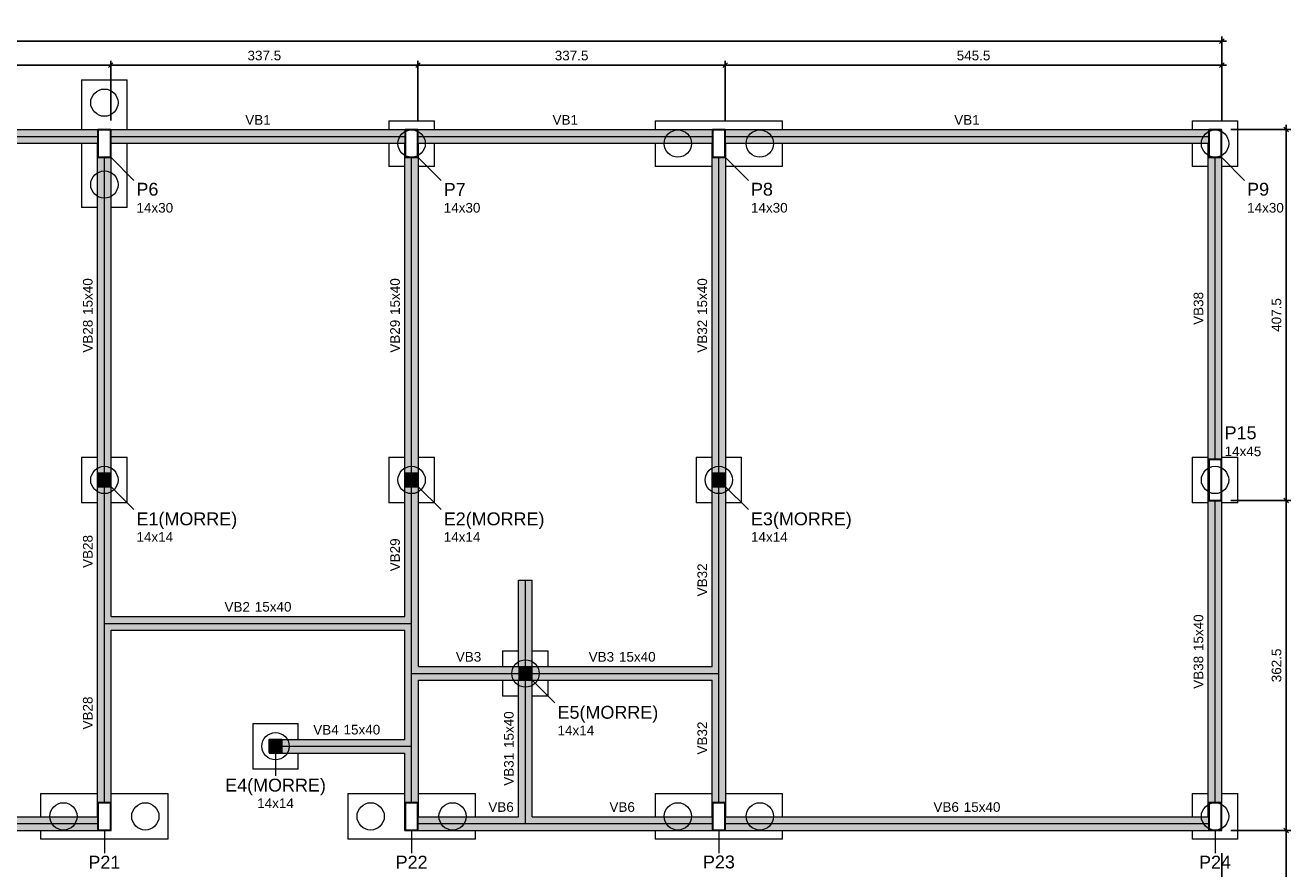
# Model space of a CAD drawing. Header units: millimetres. Extents: x 10906 to 25863, y 1966 to 4861.
# Tile 43 of 163: x 11169 to 11196, y 2964 to 2983. Entities that reach past the tile are written whole.
import ezdxf

# ---------------------------------------------------------------- set-up
doc = ezdxf.new("R2010")
doc.units = ezdxf.units.MM
for name, color, linetype, lineweight in [('FO-Cotas', 4, 'Continuous', 5), ('FO-Eixos', 5, 'Continuous', 5), ('FO-Estacas dos blocos', 1, 'Continuous', 20), ('FO-Hachura pilar que morre', 106, 'Continuous', 5), ('FO-Hachura viga', 41, 'Continuous', 5), ('FO-Pilares', 4, 'Continuous', 30), ('FO-Seção das fundações', 7, 'Continuous', 5), ('FO-Textos das vigas', 7, 'Continuous', 5), ('FO-Textos dos pilares', 7, 'Continuous', 5), ('FO-Vigas', 1, 'Continuous', 20)]:
    doc.layers.add(name, color=color, linetype=linetype, lineweight=lineweight)
doc.styles.add('Arial', font='arial.ttf')
doc.styles.get("Standard").update_dxf_attribs({"font": 'arial.ttf'})
doc.dimstyles.new('UM_50.000000', dxfattribs={"dimtxt": 0.18, "dimasz": 0.2, "dimexe": 0.2, "dimexo": 0.5, "dimgap": 0, "dimtad": 1, "dimtih": 1, "dimtoh": 1, "dimlfac": 50, "dimzin": 0, "dimdsep": 46, "dimtxsty": 'Standard', "dimcen": 0.09, "dimdle": 0.2, "dimclrd": 256, "dimclre": 256, "dimclrt": 7, "dimazin": 0, "dimtfac": 1, "dimtofl": 0, "dimtmove": 0, "dimatfit": 3, "dimfxl": 1, "dimtolj": 1, "dimtzin": 0, "dimarcsym": 0})

# ---------------------------------------------------------------- blocks, each defined once
blk = doc.blocks.new('_Oblique')
at = {"color": 0, "linetype": 'ByBlock', "lineweight": -2}
blk.add_line((-0.5, -0.5), (0.5, 0.5), dxfattribs=at)
blk = doc.blocks.new('*D10')
at = {"layer": 'Defpoints', "color": 0, "transparency": 16777216}
for p in [(11170.568, 2981.83), (11159.068, 2980.418), (11170.568, 2980.418)]:
    blk.add_point(p, dxfattribs=at)
at = {"layer": 'FO-Cotas', "lineweight": -2, "transparency": 16777216}
for p, q in [((11158.968, 2981.83), (11170.668, 2981.83)), ((11159.068, 2980.618), (11159.068, 2981.93)), ((11170.568, 2980.618), (11170.568, 2981.93))]:
    blk.add_line(p, q, dxfattribs=at)
at = {"layer": 'FO-Cotas', "lineweight": -2, "transparency": 16777216, "xscale": 0.1, "yscale": 0.1, "zscale": 0.1, "rotation": 180}
blk.add_blockref('_Oblique', (11159.068, 2981.83), dxfattribs=at)
at = {"layer": 'FO-Cotas', "lineweight": -2, "transparency": 16777216, "xscale": 0.1, "yscale": 0.1, "zscale": 0.1}
blk.add_blockref('_Oblique', (11170.568, 2981.83), dxfattribs=at)
at = {"layer": 'FO-Cotas', "color": 7, "transparency": 16777216, "insert": (11164.818, 2982.041), "char_height": 0.2118, "attachment_point": 5, "rotation": 0.0057, "style": 'Arial'}
blk.add_mtext('\\A1;575', dxfattribs=at)
blk = doc.blocks.new('*D11')
at = {"layer": 'Defpoints', "color": 0, "transparency": 16777216}
for p in [(11177.318, 2981.83), (11170.568, 2980.418), (11177.318, 2980.418)]:
    blk.add_point(p, dxfattribs=at)
at = {"layer": 'FO-Cotas', "lineweight": -2, "transparency": 16777216}
for p, q in [((11170.468, 2981.83), (11177.418, 2981.83)), ((11170.568, 2980.618), (11170.568, 2981.93)), ((11177.318, 2980.618), (11177.318, 2981.93))]:
    blk.add_line(p, q, dxfattribs=at)
at = {"layer": 'FO-Cotas', "lineweight": -2, "transparency": 16777216, "xscale": 0.1, "yscale": 0.1, "zscale": 0.1, "rotation": 180}
blk.add_blockref('_Oblique', (11170.568, 2981.83), dxfattribs=at)
at = {"layer": 'FO-Cotas', "lineweight": -2, "transparency": 16777216, "xscale": 0.1, "yscale": 0.1, "zscale": 0.1}
blk.add_blockref('_Oblique', (11177.318, 2981.83), dxfattribs=at)
at = {"layer": 'FO-Cotas', "color": 7, "transparency": 16777216, "insert": (11173.943, 2982.041), "char_height": 0.2118, "attachment_point": 5, "rotation": 0.0057, "style": 'Arial'}
blk.add_mtext('\\A1;337.5', dxfattribs=at)
blk = doc.blocks.new('*D12')
at = {"layer": 'Defpoints', "color": 0, "transparency": 16777216}
for p in [(11184.068, 2981.83), (11177.318, 2980.418), (11184.068, 2980.418)]:
    blk.add_point(p, dxfattribs=at)
at = {"layer": 'FO-Cotas', "lineweight": -2, "transparency": 16777216}
for p, q in [((11177.218, 2981.83), (11184.168, 2981.83)), ((11177.318, 2980.618), (11177.318, 2981.93)), ((11184.068, 2980.618), (11184.068, 2981.93))]:
    blk.add_line(p, q, dxfattribs=at)
at = {"layer": 'FO-Cotas', "lineweight": -2, "transparency": 16777216, "xscale": 0.1, "yscale": 0.1, "zscale": 0.1, "rotation": 180}
blk.add_blockref('_Oblique', (11177.318, 2981.83), dxfattribs=at)
at = {"layer": 'FO-Cotas', "lineweight": -2, "transparency": 16777216, "xscale": 0.1, "yscale": 0.1, "zscale": 0.1}
blk.add_blockref('_Oblique', (11184.068, 2981.83), dxfattribs=at)
at = {"layer": 'FO-Cotas', "color": 7, "transparency": 16777216, "insert": (11180.693, 2982.041), "char_height": 0.2118, "attachment_point": 5, "rotation": 0.0057, "style": 'Arial'}
blk.add_mtext('\\A1;337.5', dxfattribs=at)
blk = doc.blocks.new('*D13')
at = {"layer": 'Defpoints', "color": 0, "transparency": 16777216}
for p in [(11194.978, 2981.83), (11184.068, 2980.418), (11194.978, 2980.418)]:
    blk.add_point(p, dxfattribs=at)
at = {"layer": 'FO-Cotas', "lineweight": -2, "transparency": 16777216}
for p, q in [((11183.968, 2981.83), (11195.078, 2981.83)), ((11184.068, 2980.618), (11184.068, 2981.93)), ((11194.978, 2980.618), (11194.978, 2981.93))]:
    blk.add_line(p, q, dxfattribs=at)
at = {"layer": 'FO-Cotas', "lineweight": -2, "transparency": 16777216, "xscale": 0.1, "yscale": 0.1, "zscale": 0.1, "rotation": 180}
blk.add_blockref('_Oblique', (11184.068, 2981.83), dxfattribs=at)
at = {"layer": 'FO-Cotas', "lineweight": -2, "transparency": 16777216, "xscale": 0.1, "yscale": 0.1, "zscale": 0.1}
blk.add_blockref('_Oblique', (11194.978, 2981.83), dxfattribs=at)
at = {"layer": 'FO-Cotas', "color": 7, "transparency": 16777216, "insert": (11189.523, 2982.041), "char_height": 0.2118, "attachment_point": 5, "rotation": 0.0057, "style": 'Arial'}
blk.add_mtext('\\A1;545.5', dxfattribs=at)
blk = doc.blocks.new('*D14')
at = {"layer": 'Defpoints', "color": 0, "transparency": 16777216}
for p in [(11194.978, 2982.359), (11112.778, 2980.418), (11194.978, 2980.418)]:
    blk.add_point(p, dxfattribs=at)
at = {"layer": 'FO-Cotas', "lineweight": -2, "transparency": 16777216}
for p, q in [((11112.678, 2982.359), (11195.078, 2982.359)), ((11112.778, 2980.618), (11112.778, 2982.459)), ((11194.978, 2980.618), (11194.978, 2982.459))]:
    blk.add_line(p, q, dxfattribs=at)
at = {"layer": 'FO-Cotas', "lineweight": -2, "transparency": 16777216, "xscale": 0.1, "yscale": 0.1, "zscale": 0.1, "rotation": 180}
blk.add_blockref('_Oblique', (11112.778, 2982.359), dxfattribs=at)
at = {"layer": 'FO-Cotas', "lineweight": -2, "transparency": 16777216, "xscale": 0.1, "yscale": 0.1, "zscale": 0.1}
blk.add_blockref('_Oblique', (11194.978, 2982.359), dxfattribs=at)
at = {"layer": 'FO-Cotas', "color": 7, "transparency": 16777216, "insert": (11153.878, 2982.571), "char_height": 0.2118, "attachment_point": 5, "rotation": 0.0057, "style": 'Arial'}
blk.add_mtext('\\A1;4110', dxfattribs=at)
blk = doc.blocks.new('*D39')
at = {"layer": 'Defpoints', "color": 0, "transparency": 16777216}
for p in [(11194.978, 2965.018), (11196.39, 2965.018), (11187.912, 2961.418)]:
    blk.add_point(p, dxfattribs=at)
at = {"layer": 'FO-Cotas', "lineweight": -2, "transparency": 16777216}
for p, q in [((11196.39, 2961.318), (11196.39, 2965.118)), ((11195.178, 2965.018), (11196.49, 2965.018)), ((11188.112, 2961.418), (11196.49, 2961.418))]:
    blk.add_line(p, q, dxfattribs=at)
at = {"layer": 'FO-Cotas', "lineweight": -2, "transparency": 16777216, "xscale": 0.1, "yscale": 0.1, "zscale": 0.1}
for p, rotation in [((11196.39, 2965.018), 90), ((11196.39, 2961.418), 270)]:
    blk.add_blockref('_Oblique', p, dxfattribs=dict(at, rotation=rotation))
at = {"layer": 'FO-Cotas', "color": 7, "transparency": 16777216, "insert": (11196.179, 2963.218), "char_height": 0.2118, "attachment_point": 5, "rotation": 90, "style": 'Arial'}
blk.add_mtext('\\A1;180', dxfattribs=at)
blk = doc.blocks.new('*D40')
at = {"layer": 'Defpoints', "color": 0, "transparency": 16777216}
for p in [(11194.978, 2972.268), (11196.39, 2972.268), (11194.978, 2965.018)]:
    blk.add_point(p, dxfattribs=at)
at = {"layer": 'FO-Cotas', "lineweight": -2, "transparency": 16777216}
for p, q in [((11195.178, 2972.268), (11196.49, 2972.268)), ((11196.39, 2964.918), (11196.39, 2972.368)), ((11195.178, 2965.018), (11196.49, 2965.018))]:
    blk.add_line(p, q, dxfattribs=at)
at = {"layer": 'FO-Cotas', "lineweight": -2, "transparency": 16777216, "xscale": 0.1, "yscale": 0.1, "zscale": 0.1}
for p, rotation in [((11196.39, 2972.268), 90), ((11196.39, 2965.018), 270)]:
    blk.add_blockref('_Oblique', p, dxfattribs=dict(at, rotation=rotation))
at = {"layer": 'FO-Cotas', "color": 7, "transparency": 16777216, "insert": (11196.179, 2968.643), "char_height": 0.2118, "attachment_point": 5, "rotation": 90, "style": 'Arial'}
blk.add_mtext('\\A1;362.5', dxfattribs=at)
blk = doc.blocks.new('*D41')
at = {"layer": 'Defpoints', "color": 0, "transparency": 16777216}
for p in [(11194.978, 2980.418), (11196.39, 2980.418), (11194.978, 2972.268)]:
    blk.add_point(p, dxfattribs=at)
at = {"layer": 'FO-Cotas', "lineweight": -2, "transparency": 16777216}
for p, q in [((11195.178, 2980.418), (11196.49, 2980.418)), ((11196.39, 2972.168), (11196.39, 2980.518)), ((11195.178, 2972.268), (11196.49, 2972.268))]:
    blk.add_line(p, q, dxfattribs=at)
at = {"layer": 'FO-Cotas', "lineweight": -2, "transparency": 16777216, "xscale": 0.1, "yscale": 0.1, "zscale": 0.1}
for p, rotation in [((11196.39, 2980.418), 90), ((11196.39, 2972.268), 270)]:
    blk.add_blockref('_Oblique', p, dxfattribs=dict(at, rotation=rotation))
at = {"layer": 'FO-Cotas', "color": 7, "transparency": 16777216, "insert": (11196.179, 2976.343), "char_height": 0.2118, "attachment_point": 5, "rotation": 90, "style": 'Arial'}
blk.add_mtext('\\A1;407.5', dxfattribs=at)
blk = doc.blocks.new('*D59')
at = {"layer": 'Defpoints', "color": 0, "transparency": 16777216}
for p in [(11194.978, 2965.018), (11188.026, 2962.418), (11188.026, 2961.418)]:
    blk.add_point(p, dxfattribs=at)
at = {"layer": 'FO-Cotas', "lineweight": -2, "transparency": 16777216}
for p, q in [((11194.978, 2964.518), (11194.978, 2962.218)), ((11188.026, 2961.918), (11188.026, 2962.618)), ((11187.826, 2962.418), (11191.145, 2962.418)), ((11195.178, 2962.418), (11191.86, 2962.418))]:
    blk.add_line(p, q, dxfattribs=at)
at = {"layer": 'FO-Cotas', "lineweight": -2, "transparency": 16777216, "xscale": 0.2, "yscale": 0.2, "zscale": 0.2, "rotation": 180}
blk.add_blockref('_Oblique', (11188.026, 2962.418), dxfattribs=at)
at = {"layer": 'FO-Cotas', "lineweight": -2, "transparency": 16777216, "xscale": 0.2, "yscale": 0.2, "zscale": 0.2}
blk.add_blockref('_Oblique', (11194.978, 2962.418), dxfattribs=at)
at = {"layer": 'FO-Cotas', "color": 7, "transparency": 16777216, "insert": (11191.502, 2962.418), "char_height": 0.2118, "attachment_point": 5, "rotation": 0.0057, "style": 'Arial'}
blk.add_mtext('\\A1;347.6', dxfattribs=at)

msp = doc.modelspace()

# ---------------------------------------------------------------- hatches: boundary and pattern name
at = {"layer": 'FO-Hachura pilar que morre', "linetype": 'Continuous'}
for points in [[(11170.2885, 2972.57751), (11170.4285, 2972.57751), (11170.5685, 2972.57751), (11170.5685, 2972.71751), (11170.5685, 2972.85751), (11170.4285, 2972.85751), (11170.2885, 2972.85751), (11170.2885, 2972.71751)], [(11177.0385, 2972.57751), (11177.1785, 2972.57751), (11177.3185, 2972.57751), (11177.3185, 2972.71751), (11177.3185, 2972.85751), (11177.1785, 2972.85751), (11177.0385, 2972.85751), (11177.0385, 2972.71751)], [(11183.7885, 2972.57751), (11183.9285, 2972.57751), (11184.0685, 2972.57751), (11184.0685, 2972.71751), (11184.0685, 2972.85751), (11183.9285, 2972.85751), (11183.7885, 2972.85751), (11183.7885, 2972.71751)], [(11179.5385, 2968.32751), (11179.6785, 2968.32751), (11179.8185, 2968.32751), (11179.8185, 2968.46751), (11179.8185, 2968.60751), (11179.6785, 2968.60751), (11179.5385, 2968.60751), (11179.5385, 2968.46751)], [(11174.0485, 2966.72751), (11174.1885, 2966.72751), (11174.3285, 2966.72751), (11174.3285, 2966.86751), (11174.3285, 2967.00751), (11174.1885, 2967.00751), (11174.0485, 2967.00751), (11174.0485, 2966.86751)]]:
    msp.add_hatch(color=256, dxfattribs=at).paths.add_polyline_path(points)
at = {"layer": 'FO-Hachura viga', "linetype": 'Continuous'}
for points in [[(11170.2885, 2980.11751), (11170.2885, 2980.11751), (11170.2885, 2980.40751), (11170.5685, 2980.40751), (11170.5685, 2980.41751), (11159.0685, 2980.41751), (11159.0685, 2980.11751), (11170.2885, 2980.11751)], [(11177.0385, 2980.11751), (11177.0385, 2980.11751), (11177.0385, 2980.40751), (11177.3185, 2980.40751), (11177.3185, 2980.41751), (11170.5685, 2980.41751), (11170.5685, 2980.11751), (11177.0385, 2980.11751)], [(11183.7885, 2980.11751), (11183.7885, 2980.11751), (11183.7885, 2980.40751), (11184.0685, 2980.40751), (11184.0685, 2980.41751), (11177.3185, 2980.41751), (11177.3185, 2980.11751), (11183.7885, 2980.11751)], [(11194.6885, 2980.11751), (11194.6885, 2980.11751), (11194.6885, 2980.40751), (11194.9685, 2980.40751), (11194.9685, 2980.11751), (11194.9785, 2980.11751), (11194.9785, 2980.41751), (11184.0685, 2980.41751), (11184.0685, 2980.11751), (11194.6885, 2980.11751)], [(11170.5685, 2972.85751), (11170.5685, 2972.85751), (11170.5685, 2972.57751), (11170.5785, 2972.57751), (11170.5785, 2980.11751), (11170.5685, 2980.11751), (11170.5685, 2979.80751), (11170.2885, 2979.80751), (11170.2885, 2980.11751), (11170.2785, 2980.11751), (11170.2785, 2972.57751), (11170.2885, 2972.57751), (11170.2885, 2972.85751), (11170.5685, 2972.85751)], [(11177.3185, 2972.85751), (11177.3185, 2972.85751), (11177.3185, 2972.57751), (11177.3285, 2972.57751), (11177.3285, 2980.11751), (11177.3185, 2980.11751), (11177.3185, 2979.80751), (11177.0385, 2979.80751), (11177.0385, 2980.11751), (11177.0285, 2980.11751), (11177.0285, 2972.57751), (11177.0385, 2972.57751), (11177.0385, 2972.85751), (11177.3185, 2972.85751)], [(11184.0685, 2972.85751), (11184.0685, 2972.85751), (11184.0685, 2972.57751), (11184.0785, 2972.57751), (11184.0785, 2980.11751), (11184.0685, 2980.11751), (11184.0685, 2979.80751), (11183.7885, 2979.80751), (11183.7885, 2980.11751), (11183.7785, 2980.11751), (11183.7785, 2972.57751), (11183.7885, 2972.57751), (11183.7885, 2972.85751), (11184.0685, 2972.85751)], [(11170.5785, 2969.71751), (11170.5785, 2969.71751), (11170.5785, 2972.85751), (11170.5685, 2972.85751), (11170.5685, 2972.57751), (11170.2885, 2972.57751), (11170.2885, 2972.85751), (11170.2785, 2972.85751), (11170.2785, 2969.56751), (11170.4285, 2969.56751), (11170.5785, 2969.71751)], [(11177.3285, 2972.85751), (11177.3285, 2972.85751), (11177.3185, 2972.85751), (11177.3185, 2972.57751), (11177.0385, 2972.57751), (11177.0385, 2972.85751), (11177.0285, 2972.85751), (11177.0285, 2969.71751), (11177.1785, 2969.56751), (11177.3285, 2969.56751), (11177.3285, 2972.85751)], [(11184.0785, 2972.85751), (11184.0785, 2972.85751), (11184.0685, 2972.85751), (11184.0685, 2972.57751), (11183.7885, 2972.57751), (11183.7885, 2972.85751), (11183.7785, 2972.85751), (11183.7785, 2968.61751), (11183.9285, 2968.46751), (11184.0785, 2968.46751), (11184.0785, 2972.85751)], [(11179.8285, 2970.51751), (11179.8285, 2970.51751), (11179.5285, 2970.51751), (11179.5285, 2968.60751), (11179.8285, 2968.60751), (11179.8285, 2970.51751)], [(11177.1785, 2969.56751), (11177.1785, 2969.56751), (11177.0285, 2969.71751), (11170.5785, 2969.71751), (11170.4285, 2969.56751), (11170.5785, 2969.41751), (11177.0285, 2969.41751), (11177.1785, 2969.56751)], [(11177.3285, 2968.61751), (11177.3285, 2968.61751), (11177.3285, 2969.56751), (11177.1785, 2969.56751), (11177.0285, 2969.41751), (11177.0285, 2968.46751), (11177.1785, 2968.46751), (11177.3285, 2968.61751)], [(11177.3285, 2968.31751), (11177.3285, 2968.31751), (11177.1785, 2968.46751), (11177.0285, 2968.46751), (11177.0285, 2967.01751), (11177.1785, 2966.86751), (11177.3285, 2966.86751), (11177.3285, 2968.31751)], [(11179.5385, 2968.61751), (11179.5385, 2968.61751), (11177.3285, 2968.61751), (11177.1785, 2968.46751), (11177.3285, 2968.31751), (11179.5385, 2968.31751), (11179.5385, 2968.61751)], [(11183.7785, 2968.31751), (11183.7785, 2968.31751), (11183.9285, 2968.46751), (11183.7785, 2968.61751), (11179.8185, 2968.61751), (11179.8185, 2968.31751), (11183.7785, 2968.31751)], [(11184.0785, 2968.46751), (11184.0785, 2968.46751), (11183.9285, 2968.46751), (11183.7785, 2968.31751), (11183.7785, 2965.31751), (11183.7885, 2965.31751), (11183.7885, 2965.62751), (11184.0685, 2965.62751), (11184.0685, 2965.31751), (11184.0785, 2965.31751), (11184.0785, 2968.46751)], [(11179.8285, 2965.31751), (11179.8285, 2965.31751), (11179.8285, 2968.32751), (11179.5285, 2968.32751), (11179.5285, 2965.31751), (11179.6785, 2965.16751), (11179.8285, 2965.31751)], [(11177.0285, 2966.71751), (11177.0285, 2966.71751), (11177.1785, 2966.86751), (11177.0285, 2967.01751), (11174.0485, 2967.01751), (11174.0485, 2967.00751), (11174.3285, 2967.00751), (11174.3285, 2966.72751), (11174.0485, 2966.72751), (11174.0485, 2966.71751), (11177.0285, 2966.71751)], [(11170.5785, 2965.31751), (11170.5785, 2965.31751), (11170.5685, 2965.31751), (11170.5685, 2965.02751), (11170.2885, 2965.02751), (11170.2885, 2965.31751), (11159.0685, 2965.31751), (11159.0685, 2965.02751), (11158.7885, 2965.02751), (11158.7885, 2965.01751), (11170.5785, 2965.01751), (11170.5785, 2965.31751)], [(11179.6785, 2965.16751), (11179.6785, 2965.16751), (11179.5285, 2965.31751), (11177.3185, 2965.31751), (11177.3185, 2965.02751), (11177.0385, 2965.02751), (11177.0385, 2965.31751), (11177.0285, 2965.31751), (11177.0285, 2965.01751), (11179.6785, 2965.01751), (11179.6785, 2965.16751)], [(11179.8285, 2965.31751), (11179.8285, 2965.31751), (11179.6785, 2965.16751), (11179.6785, 2965.01751), (11183.7885, 2965.01751), (11183.7885, 2965.31751), (11179.8285, 2965.31751)], [(11194.9785, 2965.31751), (11194.9785, 2965.31751), (11194.9685, 2965.31751), (11194.9685, 2965.02751), (11194.6885, 2965.02751), (11194.6885, 2965.31751), (11184.0685, 2965.31751), (11184.0685, 2965.02751), (11183.7885, 2965.02751), (11183.7885, 2965.01751), (11194.9785, 2965.01751), (11194.9785, 2965.31751)]]:
    msp.add_hatch(color=256, dxfattribs=at).paths.add_polyline_path(points)
h = msp.add_hatch(color=256, dxfattribs=at)
h.paths.add_polyline_path([(11194.9685, 2973.16751), (11194.9685, 2973.16751), (11194.9685, 2972.26751), (11194.9785, 2972.26751), (11194.9785, 2980.41751), (11194.6785, 2980.41751), (11194.6785, 2972.26751), (11194.6885, 2972.26751), (11194.6885, 2973.16751), (11194.9685, 2973.16751)])
h.paths.add_polyline_path([(11194.6885, 2979.80751), (11194.6885, 2980.40751), (11194.9685, 2980.40751), (11194.9685, 2979.80751), (11194.6885, 2979.80751)], flags=0)
h = msp.add_hatch(color=256, dxfattribs=at)
h.paths.add_polyline_path([(11194.9785, 2973.16751), (11194.9785, 2973.16751), (11194.9685, 2973.16751), (11194.9685, 2972.26751), (11194.6885, 2972.26751), (11194.6885, 2973.16751), (11194.6785, 2973.16751), (11194.6785, 2965.01751), (11194.9785, 2965.01751), (11194.9785, 2973.16751)])
h.paths.add_polyline_path([(11194.6885, 2965.02751), (11194.6885, 2965.62751), (11194.9685, 2965.62751), (11194.9685, 2965.02751), (11194.6885, 2965.02751)], flags=0)
h = msp.add_hatch(color=256, dxfattribs=at)
h.paths.add_polyline_path([(11170.5785, 2969.41751), (11170.5785, 2969.41751), (11170.4285, 2969.56751), (11170.2785, 2969.56751), (11170.2785, 2965.01751), (11170.5785, 2965.01751), (11170.5785, 2969.41751)])
h.paths.add_polyline_path([(11170.2885, 2965.02751), (11170.2885, 2965.62751), (11170.5685, 2965.62751), (11170.5685, 2965.02751), (11170.2885, 2965.02751)], flags=0)
h = msp.add_hatch(color=256, dxfattribs=at)
h.paths.add_polyline_path([(11177.3285, 2966.86751), (11177.3285, 2966.86751), (11177.1785, 2966.86751), (11177.0285, 2966.71751), (11177.0285, 2965.01751), (11177.3285, 2965.01751), (11177.3285, 2966.86751)])
h.paths.add_polyline_path([(11177.0385, 2965.02751), (11177.0385, 2965.62751), (11177.3185, 2965.62751), (11177.3185, 2965.02751), (11177.0385, 2965.02751)], flags=0)

# ---------------------------------------------------------------- linework, layer by layer
at = {"layer": 'FO-Cotas'}
for p, q in [((11170.5685, 2979.80751), (11171.07682, 2979.29919)), ((11177.3185, 2979.80751), (11177.82682, 2979.29919)), ((11184.0685, 2979.80751), (11184.57682, 2979.29919)), ((11194.9685, 2979.80751), (11195.47682, 2979.29919)), ((11170.5685, 2972.57751), (11171.07682, 2972.06919)), ((11177.3185, 2972.57751), (11177.82682, 2972.06919)), ((11184.0685, 2972.57751), (11184.57682, 2972.06919)), ((11179.8185, 2968.32751), (11180.32682, 2967.81919)), ((11174.1885, 2966.72751), (11174.1885, 2966.21919)), ((11170.4285, 2965.02751), (11170.4285, 2964.51919)), ((11177.1785, 2965.02751), (11177.1785, 2964.51919)), ((11183.9285, 2965.02751), (11183.9285, 2964.51919)), ((11194.8285, 2965.02751), (11194.8285, 2964.51919))]:
    msp.add_line(p, q, dxfattribs=at)
at = {"layer": 'FO-Eixos'}
for p, q in [((11159.0685, 2980.26751), (11170.2885, 2980.26751)), ((11170.5685, 2980.26751), (11177.0385, 2980.26751)), ((11177.3185, 2980.26751), (11183.7885, 2980.26751)), ((11184.0685, 2980.26751), (11194.6885, 2980.26751)), ((11170.4285, 2972.85751), (11170.4285, 2979.80751)), ((11177.1785, 2972.85751), (11177.1785, 2979.80751)), ((11183.9285, 2972.85751), (11183.9285, 2979.80751)), ((11194.8285, 2973.16751), (11194.8285, 2979.80751)), ((11170.4285, 2969.56751), (11170.4285, 2972.57751)), ((11177.1785, 2969.56751), (11177.1785, 2972.57751)), ((11183.9285, 2968.46751), (11183.9285, 2972.57751)), ((11194.8285, 2965.62751), (11194.8285, 2972.26751)), ((11179.6785, 2968.60751), (11179.6785, 2970.51751)), ((11170.4285, 2965.62751), (11170.4285, 2969.56751)), ((11170.4285, 2969.56751), (11177.1785, 2969.56751)), ((11177.1785, 2968.46751), (11177.1785, 2969.56751)), ((11177.1785, 2968.46751), (11179.5385, 2968.46751)), ((11177.1785, 2966.86751), (11177.1785, 2968.46751)), ((11179.8185, 2968.46751), (11183.9285, 2968.46751)), ((11183.9285, 2965.62751), (11183.9285, 2968.46751)), ((11179.6785, 2965.16751), (11179.6785, 2968.32751)), ((11174.3285, 2966.86751), (11177.1785, 2966.86751)), ((11177.1785, 2965.62751), (11177.1785, 2966.86751)), ((11159.0685, 2965.16751), (11170.2885, 2965.16751)), ((11177.3185, 2965.16751), (11179.6785, 2965.16751)), ((11179.6785, 2965.16751), (11183.7885, 2965.16751)), ((11184.0685, 2965.16751), (11194.6885, 2965.16751))]:
    msp.add_line(p, q, dxfattribs=at)
at = {"layer": 'FO-Estacas dos blocos'}
for centre in [(11170.4285, 2981.00751), (11177.1785, 2980.10751), (11183.0285, 2980.10751), (11184.8285, 2980.10751), (11194.8285, 2980.10751), (11170.4285, 2979.20751), (11170.4285, 2972.71751), (11177.1785, 2972.71751), (11183.9285, 2972.71751), (11194.8285, 2972.71751), (11179.6785, 2968.46751), (11174.1885, 2966.86751), (11169.5285, 2965.32751), (11171.3285, 2965.32751), (11176.2785, 2965.32751), (11178.0785, 2965.32751), (11183.0285, 2965.32751), (11184.8285, 2965.32751), (11194.8285, 2965.32751)]:
    msp.add_circle(centre, 0.3, dxfattribs=at)
at = {"layer": 'FO-Pilares'}
for points in [[(11170.2885, 2979.80751), (11170.4285, 2979.80751), (11170.5685, 2979.80751), (11170.5685, 2980.10751), (11170.5685, 2980.40751), (11170.4285, 2980.40751), (11170.2885, 2980.40751), (11170.2885, 2980.10751), (11170.2885, 2979.80751)], [(11177.0385, 2979.80751), (11177.1785, 2979.80751), (11177.3185, 2979.80751), (11177.3185, 2980.10751), (11177.3185, 2980.40751), (11177.1785, 2980.40751), (11177.0385, 2980.40751), (11177.0385, 2980.10751), (11177.0385, 2979.80751)], [(11183.7885, 2979.80751), (11183.9285, 2979.80751), (11184.0685, 2979.80751), (11184.0685, 2980.10751), (11184.0685, 2980.40751), (11183.9285, 2980.40751), (11183.7885, 2980.40751), (11183.7885, 2980.10751), (11183.7885, 2979.80751)], [(11194.6885, 2979.80751), (11194.8285, 2979.80751), (11194.9685, 2979.80751), (11194.9685, 2980.10751), (11194.9685, 2980.40751), (11194.8285, 2980.40751), (11194.6885, 2980.40751), (11194.6885, 2980.10751), (11194.6885, 2979.80751)], [(11194.6885, 2972.26751), (11194.8285, 2972.26751), (11194.9685, 2972.26751), (11194.9685, 2972.71751), (11194.9685, 2973.16751), (11194.8285, 2973.16751), (11194.6885, 2973.16751), (11194.6885, 2972.71751), (11194.6885, 2972.26751)], [(11170.2885, 2972.57751), (11170.4285, 2972.57751), (11170.5685, 2972.57751), (11170.5685, 2972.71751), (11170.5685, 2972.85751), (11170.4285, 2972.85751), (11170.2885, 2972.85751), (11170.2885, 2972.71751), (11170.2885, 2972.57751)], [(11177.0385, 2972.57751), (11177.1785, 2972.57751), (11177.3185, 2972.57751), (11177.3185, 2972.71751), (11177.3185, 2972.85751), (11177.1785, 2972.85751), (11177.0385, 2972.85751), (11177.0385, 2972.71751), (11177.0385, 2972.57751)], [(11183.7885, 2972.57751), (11183.9285, 2972.57751), (11184.0685, 2972.57751), (11184.0685, 2972.71751), (11184.0685, 2972.85751), (11183.9285, 2972.85751), (11183.7885, 2972.85751), (11183.7885, 2972.71751), (11183.7885, 2972.57751)], [(11179.5385, 2968.32751), (11179.6785, 2968.32751), (11179.8185, 2968.32751), (11179.8185, 2968.46751), (11179.8185, 2968.60751), (11179.6785, 2968.60751), (11179.5385, 2968.60751), (11179.5385, 2968.46751), (11179.5385, 2968.32751)], [(11174.0485, 2966.72751), (11174.1885, 2966.72751), (11174.3285, 2966.72751), (11174.3285, 2966.86751), (11174.3285, 2967.00751), (11174.1885, 2967.00751), (11174.0485, 2967.00751), (11174.0485, 2966.86751), (11174.0485, 2966.72751)], [(11170.2885, 2965.02751), (11170.4285, 2965.02751), (11170.5685, 2965.02751), (11170.5685, 2965.32751), (11170.5685, 2965.62751), (11170.4285, 2965.62751), (11170.2885, 2965.62751), (11170.2885, 2965.32751), (11170.2885, 2965.02751)], [(11177.0385, 2965.02751), (11177.1785, 2965.02751), (11177.3185, 2965.02751), (11177.3185, 2965.32751), (11177.3185, 2965.62751), (11177.1785, 2965.62751), (11177.0385, 2965.62751), (11177.0385, 2965.32751), (11177.0385, 2965.02751)], [(11183.7885, 2965.02751), (11183.9285, 2965.02751), (11184.0685, 2965.02751), (11184.0685, 2965.32751), (11184.0685, 2965.62751), (11183.9285, 2965.62751), (11183.7885, 2965.62751), (11183.7885, 2965.32751), (11183.7885, 2965.02751)], [(11194.6885, 2965.02751), (11194.8285, 2965.02751), (11194.9685, 2965.02751), (11194.9685, 2965.32751), (11194.9685, 2965.62751), (11194.8285, 2965.62751), (11194.6885, 2965.62751), (11194.6885, 2965.32751), (11194.6885, 2965.02751)]]:
    msp.add_lwpolyline(points, close=True, dxfattribs=at)
at = {"layer": 'FO-Seção das fundações'}
for points in [[(11169.9285, 2981.50751), (11170.9285, 2981.50751)], [(11169.9285, 2981.50751), (11169.9285, 2980.41751)], [(11170.9285, 2980.41751), (11170.9285, 2981.50751)], [(11176.6785, 2980.60751), (11176.6785, 2980.41751)], [(11176.6785, 2980.60751), (11177.6785, 2980.60751)], [(11177.6785, 2980.41751), (11177.6785, 2980.60751)], [(11182.5285, 2980.60751), (11182.5285, 2980.41751)], [(11182.5285, 2980.60751), (11185.3285, 2980.60751)], [(11185.3285, 2980.41751), (11185.3285, 2980.60751)], [(11194.3285, 2980.60751), (11194.3285, 2980.41751)], [(11194.3285, 2980.60751), (11195.3285, 2980.60751)], [(11195.3285, 2979.60751), (11195.3285, 2980.60751)], [(11169.9285, 2980.11751), (11169.9285, 2978.70751)], [(11170.9285, 2978.70751), (11170.9285, 2980.11751)], [(11176.6785, 2980.11751), (11176.6785, 2979.60751)], [(11177.6785, 2979.60751), (11177.6785, 2980.11751)], [(11182.5285, 2980.11751), (11182.5285, 2979.60751)], [(11185.3285, 2979.60751), (11185.3285, 2980.11751)], [(11194.3285, 2980.11751), (11194.3285, 2979.60751)], [(11177.0285, 2979.60751), (11176.6785, 2979.60751)], [(11177.6785, 2979.60751), (11177.3285, 2979.60751)], [(11183.7785, 2979.60751), (11182.5285, 2979.60751)], [(11185.3285, 2979.60751), (11184.0785, 2979.60751)], [(11194.6785, 2979.60751), (11194.3285, 2979.60751)], [(11195.3285, 2979.60751), (11194.9785, 2979.60751)], [(11170.2785, 2978.70751), (11169.9285, 2978.70751)], [(11170.9285, 2978.70751), (11170.5785, 2978.70751)], [(11169.9285, 2973.21751), (11169.9285, 2972.21751)], [(11169.9285, 2973.21751), (11170.2785, 2973.21751)], [(11170.5785, 2973.21751), (11170.9285, 2973.21751)], [(11170.9285, 2972.21751), (11170.9285, 2973.21751)], [(11176.6785, 2973.21751), (11176.6785, 2972.21751)], [(11176.6785, 2973.21751), (11177.0285, 2973.21751)], [(11177.3285, 2973.21751), (11177.6785, 2973.21751)], [(11177.6785, 2972.21751), (11177.6785, 2973.21751)], [(11183.4285, 2973.21751), (11183.4285, 2972.21751)], [(11183.4285, 2973.21751), (11183.7785, 2973.21751)], [(11184.0785, 2973.21751), (11184.4285, 2973.21751)], [(11184.4285, 2972.21751), (11184.4285, 2973.21751)], [(11194.3285, 2973.21751), (11194.3285, 2972.21751)], [(11194.3285, 2973.21751), (11194.6785, 2973.21751)], [(11194.9785, 2973.21751), (11195.3285, 2973.21751)], [(11195.3285, 2972.21751), (11195.3285, 2973.21751)], [(11170.2785, 2972.21751), (11169.9285, 2972.21751)], [(11170.9285, 2972.21751), (11170.5785, 2972.21751)], [(11177.0285, 2972.21751), (11176.6785, 2972.21751)], [(11177.6785, 2972.21751), (11177.3285, 2972.21751)], [(11183.7785, 2972.21751), (11183.4285, 2972.21751)], [(11184.4285, 2972.21751), (11184.0785, 2972.21751)], [(11194.6785, 2972.21751), (11194.3285, 2972.21751)], [(11195.3285, 2972.21751), (11194.9785, 2972.21751)], [(11179.1785, 2968.96751), (11179.1785, 2968.61751)], [(11179.1785, 2968.96751), (11179.5285, 2968.96751)], [(11179.8285, 2968.96751), (11180.1785, 2968.96751)], [(11180.1785, 2968.61751), (11180.1785, 2968.96751)], [(11179.1785, 2968.31751), (11179.1785, 2967.96751)], [(11180.1785, 2967.96751), (11180.1785, 2968.31751)], [(11179.5285, 2967.96751), (11179.1785, 2967.96751)], [(11180.1785, 2967.96751), (11179.8285, 2967.96751)], [(11173.6885, 2967.36751), (11173.6885, 2966.36751)], [(11173.6885, 2967.36751), (11174.6885, 2967.36751)], [(11174.6885, 2967.01751), (11174.6885, 2967.36751)], [(11174.6885, 2966.36751), (11174.6885, 2966.71751)], [(11174.6885, 2966.36751), (11173.6885, 2966.36751)], [(11169.0285, 2965.82751), (11169.0285, 2965.31751)], [(11169.0285, 2965.82751), (11170.2785, 2965.82751)], [(11170.5785, 2965.82751), (11171.8285, 2965.82751)], [(11171.8285, 2964.82751), (11171.8285, 2965.82751)], [(11175.7785, 2965.82751), (11175.7785, 2964.82751)], [(11175.7785, 2965.82751), (11177.0285, 2965.82751)], [(11177.3285, 2965.82751), (11178.5785, 2965.82751)], [(11178.5785, 2965.31751), (11178.5785, 2965.82751)], [(11182.5285, 2965.82751), (11182.5285, 2965.31751)], [(11182.5285, 2965.82751), (11183.7785, 2965.82751)], [(11184.0785, 2965.82751), (11185.3285, 2965.82751)], [(11185.3285, 2965.31751), (11185.3285, 2965.82751)], [(11194.3285, 2965.82751), (11194.3285, 2965.31751)], [(11194.3285, 2965.82751), (11194.6785, 2965.82751)], [(11194.9785, 2965.82751), (11195.3285, 2965.82751)], [(11195.3285, 2964.82751), (11195.3285, 2965.82751)], [(11169.0285, 2965.01751), (11169.0285, 2964.82751)], [(11171.8285, 2964.82751), (11169.0285, 2964.82751)], [(11178.5785, 2964.82751), (11175.7785, 2964.82751)], [(11178.5785, 2964.82751), (11178.5785, 2965.01751)], [(11182.5285, 2965.01751), (11182.5285, 2964.82751)], [(11185.3285, 2964.82751), (11182.5285, 2964.82751)], [(11185.3285, 2964.82751), (11185.3285, 2965.01751)], [(11194.3285, 2965.01751), (11194.3285, 2964.82751)], [(11195.3285, 2964.82751), (11194.3285, 2964.82751)]]:
    msp.add_lwpolyline(points, dxfattribs=at)
at = {"layer": 'FO-Vigas'}
for p, q in [((11159.0685, 2980.41751), (11170.5685, 2980.41751)), ((11170.5685, 2980.41751), (11177.3185, 2980.41751)), ((11177.3185, 2980.41751), (11184.0685, 2980.41751)), ((11184.0685, 2980.41751), (11194.9785, 2980.41751)), ((11194.9785, 2972.26751), (11194.9785, 2980.41751)), ((11159.0785, 2980.11751), (11170.2785, 2980.11751)), ((11170.2785, 2972.85751), (11170.2785, 2980.11751)), ((11170.5785, 2980.11751), (11177.0285, 2980.11751)), ((11170.5785, 2972.57751), (11170.5785, 2980.11751)), ((11177.0285, 2972.85751), (11177.0285, 2980.11751)), ((11177.3285, 2980.11751), (11183.7785, 2980.11751)), ((11177.3285, 2972.57751), (11177.3285, 2980.11751)), ((11183.7785, 2972.85751), (11183.7785, 2980.11751)), ((11184.0785, 2980.11751), (11194.6785, 2980.11751)), ((11184.0785, 2972.57751), (11184.0785, 2980.11751)), ((11194.6785, 2973.16751), (11194.6785, 2980.11751)), ((11194.6785, 2965.31751), (11194.6785, 2973.16751)), ((11170.2785, 2969.56751), (11170.2785, 2972.85751)), ((11177.0285, 2969.71751), (11177.0285, 2972.85751)), ((11183.7785, 2968.61751), (11183.7785, 2972.85751)), ((11170.5785, 2969.71751), (11170.5785, 2972.57751)), ((11177.3285, 2969.56751), (11177.3285, 2972.57751)), ((11184.0785, 2968.46751), (11184.0785, 2972.57751)), ((11194.9785, 2965.01751), (11194.9785, 2972.26751)), ((11179.5285, 2970.51751), (11179.8285, 2970.51751)), ((11179.5285, 2968.61751), (11179.5285, 2970.51751)), ((11179.8285, 2968.61751), (11179.8285, 2970.51751)), ((11170.2785, 2965.31751), (11170.2785, 2969.56751)), ((11170.5785, 2969.71751), (11177.0285, 2969.71751)), ((11177.3285, 2968.61751), (11177.3285, 2969.56751)), ((11170.5785, 2965.01751), (11170.5785, 2969.41751)), ((11170.5785, 2969.41751), (11177.0285, 2969.41751)), ((11177.0285, 2968.46751), (11177.0285, 2969.41751)), ((11177.0285, 2967.01751), (11177.0285, 2968.46751)), ((11177.3285, 2968.61751), (11179.5285, 2968.61751)), ((11179.8285, 2968.61751), (11183.7785, 2968.61751)), ((11184.0785, 2965.31751), (11184.0785, 2968.46751)), ((11177.3285, 2968.31751), (11179.5285, 2968.31751)), ((11177.3285, 2966.86751), (11177.3285, 2968.31751)), ((11179.5285, 2965.31751), (11179.5285, 2968.31751)), ((11179.8285, 2968.31751), (11183.7785, 2968.31751)), ((11179.8285, 2965.31751), (11179.8285, 2968.31751)), ((11183.7785, 2965.31751), (11183.7785, 2968.31751)), ((11174.0485, 2967.00751), (11174.0485, 2967.01751)), ((11174.0485, 2967.01751), (11177.0285, 2967.01751)), ((11174.0485, 2966.72751), (11174.0485, 2966.71751)), ((11174.0485, 2966.71751), (11177.0285, 2966.71751)), ((11177.0285, 2965.01751), (11177.0285, 2966.71751)), ((11177.3285, 2965.31751), (11177.3285, 2966.86751)), ((11159.0785, 2965.31751), (11170.2785, 2965.31751)), ((11177.3285, 2965.31751), (11179.5285, 2965.31751)), ((11179.8285, 2965.31751), (11183.7785, 2965.31751)), ((11184.0785, 2965.31751), (11194.6785, 2965.31751)), ((11158.7885, 2965.01751), (11170.5785, 2965.01751)), ((11177.0285, 2965.01751), (11179.6785, 2965.01751)), ((11179.6785, 2965.01751), (11183.7885, 2965.01751)), ((11183.7885, 2965.01751), (11194.9785, 2965.01751))]:
    msp.add_line(p, q, dxfattribs=at)

# ---------------------------------------------------------------- texts
at = {"layer": 'FO-Textos das vigas', "char_height": 0.2118, "line_spacing_factor": 0.798, "style": 'Arial'}
for s, insert, width, attachment_point in [('VB1', (11173.8035, 2980.52341), 1.1359886, 8), ('VB1', (11180.5535, 2980.52341), 1.1359886, 8), ('VB1', (11189.3785, 2980.52341), 1.1359886, 8), ('VB2', (11173.62678, 2969.82341), 1.1194475, 9), ('15x40', (11173.73268, 2969.82341), 1.6070419, 7), ('VB3', (11178.4285, 2968.72341), 1.1194475, 8), ('VB3', (11181.62678, 2968.72341), 1.1194475, 9), ('15x40', (11181.73268, 2968.72341), 1.6070419, 7), ('VB4', (11175.57678, 2967.12341), 1.1194475, 9), ('15x40', (11175.68268, 2967.12341), 1.6070419, 7), ('VB6', (11179.4226, 2965.42341), 1.1194475, 9), ('VB6', (11181.8035, 2965.42341), 1.1194475, 8), ('VB6', (11189.20178, 2965.42341), 1.1194475, 9), ('15x40', (11189.30768, 2965.42341), 1.6070419, 7)]:
    msp.add_mtext(s, dxfattribs=dict(at, insert=insert, width=width, attachment_point=attachment_point))
at = {"layer": 'FO-Textos das vigas', "char_height": 0.2118, "rotation": 90, "line_spacing_factor": 0.798, "style": 'Arial'}
for s, insert, width, attachment_point in [('15x40', (11170.1726, 2976.34418), 1.6267108, 7), ('15x40', (11176.9226, 2976.34418), 1.6267108, 7), ('15x40', (11183.6726, 2976.34418), 1.6267108, 7), ('VB38', (11194.5726, 2976.48751), 1.466084, 8), ('VB28', (11170.1726, 2976.23828), 1.466084, 9), ('VB29', (11176.9226, 2976.23828), 1.466084, 9), ('VB32', (11183.6726, 2976.23828), 1.466084, 9), ('VB28', (11170.1726, 2971.14751), 1.4483573, 8), ('VB29', (11176.9226, 2971.07251), 1.4483573, 8), ('VB32', (11183.6726, 2970.52251), 1.4483573, 8), ('15x40', (11194.5726, 2968.95918), 1.6070419, 7), ('VB38', (11194.5726, 2968.85328), 1.4483573, 9), ('VB28', (11170.1726, 2967.59751), 1.4483573, 8), ('15x40', (11179.4226, 2966.82918), 1.6070419, 7), ('VB32', (11183.6726, 2967.04751), 1.4483573, 8), ('VB31', (11179.4226, 2966.72328), 1.4483573, 9)]:
    msp.add_mtext(s, dxfattribs=dict(at, insert=insert, width=width, attachment_point=attachment_point))
at = {"layer": 'FO-Textos dos pilares', "line_spacing_factor": 0.798, "style": 'Arial'}
for s, insert, char_height, width, attachment_point in [('P6', (11171.1333, 2978.96031), 0.2824, 0.973715, 7), ('P7', (11177.8833, 2978.96031), 0.2824, 0.973715, 7), ('P8', (11184.6333, 2978.96031), 0.2824, 0.973715, 7), ('P9', (11195.5333, 2978.96031), 0.2824, 0.973715, 7), ('14x30', (11171.1333, 2978.58966), 0.2118, 1.6307878, 7), ('14x30', (11177.8833, 2978.58966), 0.2118, 1.6307878, 7), ('14x30', (11184.6333, 2978.58966), 0.2118, 1.6307878, 7), ('14x30', (11195.5333, 2978.58966), 0.2118, 1.6307878, 7), ('P15', (11195.0391, 2973.60876), 0.2824, 1.4092802, 7), ('14x45', (11195.0391, 2973.23811), 0.2118, 1.6070419, 7), ('E1(MORRE)', (11171.1335, 2971.63751), 0.2824, 4.4401977, 7), ('E2(MORRE)', (11177.8835, 2971.63751), 0.2824, 4.4401977, 7), ('E3(MORRE)', (11184.6335, 2971.63751), 0.2824, 4.4401977, 7), ('14x14', (11171.1333, 2971.35966), 0.2118, 1.6070419, 7), ('14x14', (11177.8833, 2971.35966), 0.2118, 1.6070419, 7), ('14x14', (11184.6333, 2971.35966), 0.2118, 1.6070419, 7), ('E5(MORRE)', (11180.3835, 2967.38751), 0.2824, 4.4401977, 7), ('14x14', (11180.3833, 2967.10966), 0.2118, 1.6070419, 7), ('E4(MORRE)', (11174.1885, 2965.78751), 0.2824, 4.4401977, 8), ('14x14', (11174.1885, 2965.50966), 0.2118, 1.6070419, 8), ('P21', (11170.4285, 2964.18031), 0.2824, 1.4092802, 8), ('P22', (11177.1785, 2964.18031), 0.2824, 1.4092802, 8), ('P23', (11183.9285, 2964.18031), 0.2824, 1.4092802, 8), ('P24', (11194.8285, 2964.18031), 0.2824, 1.4092802, 8)]:
    msp.add_mtext(s, dxfattribs=dict(at, insert=insert, char_height=char_height, width=width, attachment_point=attachment_point))

# ---------------------------------------------------------------- dimensions: what is measured, and where the dimension line sits
at = {"layer": 'FO-Cotas'}
for base, p1, p2, picture, middle in [((11194.9785, 2982.35901), (11112.7785, 2980.41751), (11194.9785, 2980.41751), '*D14', (11153.8785, 2982.57081)), ((11170.5685, 2981.82951), (11159.0685, 2980.41751), (11170.5685, 2980.41751), '*D10', (11164.8185, 2982.04131)), ((11177.3185, 2981.82951), (11170.5685, 2980.41751), (11177.3185, 2980.41751), '*D11', (11173.9435, 2982.04131)), ((11184.0685, 2981.82951), (11177.3185, 2980.41751), (11184.0685, 2980.41751), '*D12', (11180.6935, 2982.04131)), ((11194.9785, 2981.82951), (11184.0685, 2980.41751), (11194.9785, 2980.41751), '*D13', (11189.5235, 2982.04131))]:
    dim = msp.add_linear_dim(base=base, p1=p1, p2=p2, dimstyle='UM_50.000000', override={"dimtxt": 0.2118, "dimasz": 0.1, "dimexe": 0.1, "dimexo": 0.2, "dimtad": 1, "dimtih": 0, "dimtoh": 0, "dimdec": 1, "dimlfac": 50, "dimzin": 8, "dimtxsty": 'Arial', "dimblk": 'Oblique', "dimblk1": 'Oblique', "dimblk2": 'Oblique', "dimsah": 1, "dimdle": 0.1, "dimse1": 0, "dimse2": 0, "dimclrt": 7, "dimadec": 1, "dimazin": 3, "dimtmove": 2, "dimldrblk": 'Oblique'}, dxfattribs=at)
    dim.commit()
    dim.dimension.update_dxf_attribs({"geometry": picture, "text_midpoint": middle, "dimtype": 160, "text_rotation": 0.00573})
for base, p1, p2, picture, middle in [((11196.3905, 2980.41751), (11194.9785, 2972.26751), (11194.9785, 2980.41751), '*D41', (11196.1787, 2976.34251)), ((11196.3905, 2972.26751), (11194.9785, 2965.01751), (11194.9785, 2972.26751), '*D40', (11196.1787, 2968.64251)), ((11196.3905, 2965.01751), (11187.9125, 2961.41751), (11194.9785, 2965.01751), '*D39', (11196.1787, 2963.21751))]:
    dim = msp.add_linear_dim(base=base, p1=p1, p2=p2, angle=90, dimstyle='UM_50.000000', override={"dimtxt": 0.2118, "dimasz": 0.1, "dimexe": 0.1, "dimexo": 0.2, "dimtad": 1, "dimtih": 0, "dimtoh": 0, "dimdec": 1, "dimlfac": 50, "dimzin": 8, "dimtxsty": 'Arial', "dimblk": 'Oblique', "dimblk1": 'Oblique', "dimblk2": 'Oblique', "dimsah": 1, "dimdle": 0.1, "dimse1": 0, "dimse2": 0, "dimclrt": 7, "dimadec": 1, "dimazin": 3, "dimtmove": 2, "dimldrblk": 'Oblique'}, dxfattribs=at)
    dim.commit()
    dim.dimension.update_dxf_attribs({"geometry": picture, "text_midpoint": middle, "dimtype": 160, "text_rotation": 90})
dim = msp.add_linear_dim(base=(11188.0265, 2962.41751), p1=(11194.9785, 2965.01751), p2=(11188.0265, 2961.41751), dimstyle='UM_50.000000', override={"dimtxt": 0.2118, "dimtih": 0, "dimtoh": 0, "dimzin": 8, "dimtxsty": 'Arial', "dimblk": 'Oblique', "dimblk1": 'Oblique', "dimblk2": 'Oblique', "dimsah": 1, "dimclrt": 7, "dimazin": 3, "dimtmove": 2, "dimldrblk": 'Oblique'}, dxfattribs=at)
dim.commit()
dim.dimension.update_dxf_attribs({"geometry": '*D59', "text_midpoint": (11191.5025, 2962.41751), "text_rotation": 0.00573})

doc.saveas('drawing.dxf')
